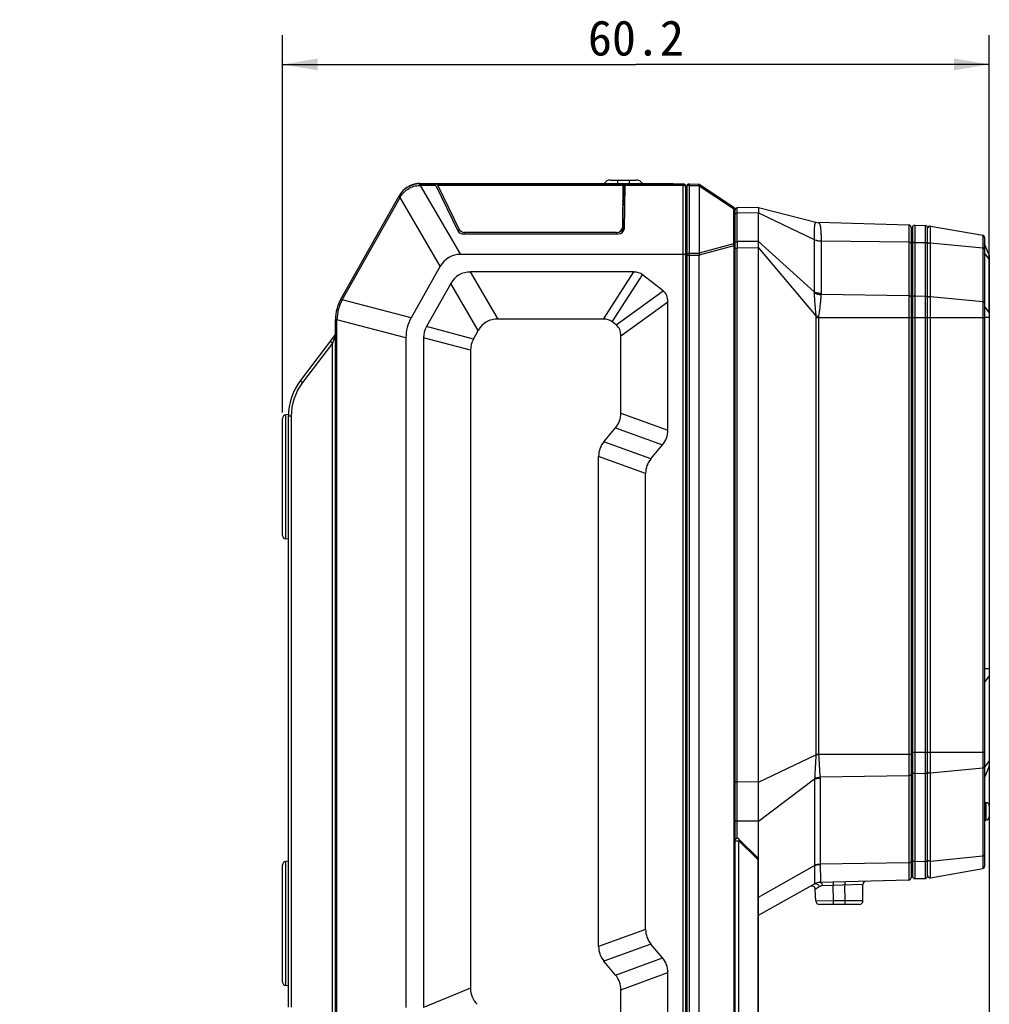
# Model space of a CAD drawing. Header units: millimetres. Extents: x 46 to 510, y 69 to 391.
# Tile 26 of 32: x 250 to 333, y 299 to 383. Entities that reach past the tile are written whole.
import ezdxf
from ezdxf.enums import TextEntityAlignment as Align

# ---------------------------------------------------------------- set-up
doc = ezdxf.new("R2010")
doc.units = ezdxf.units.MM
doc.header["$LTSCALE"] = 32.67
doc.layers.get('0').update_dxf_attribs({"linetype": 'CONTINUOUS'})
doc.layers.add('00_COMPONENTS', color=7, linetype='CONTINUOUS')
doc.layers.add('51__DRAFT_DIMS', color=7, linetype='CONTINUOUS')
doc.styles.get("Standard").update_dxf_attribs({"font": 'simfang.ttf'})
doc.dimstyles.new('DIMSTYLE_1', dxfattribs={"dimtxt": 3, "dimasz": 3, "dimexe": 2.5, "dimexo": 0.5, "dimgap": 0.75, "dimtad": 1, "dimdec": 1, "dimdsep": 46, "dimtxsty": 'STANDARD', "dimblk": '_FILLED', "dimblk1": '_FILLED', "dimblk2": '_FILLED', "dimcen": 0.09, "dimclrt": 3, "dimazin": 2, "dimtp": 0.3, "dimtm": 0.3, "dimtfac": 1, "dimtdec": 1, "dimtofl": 0, "dimtmove": 0, "dimatfit": 3, "dimldrblk": '_FILLED', "dimfxl": 1, "dimtolj": 1, "dimarcsym": 0})

# ---------------------------------------------------------------- blocks, each defined once
blk = doc.blocks.new('_FILLED')
at = {"color": 0, "linetype": 'ByBlock'}
blk.add_solid([(0, 0), (-1, 0.167), (-1, -0.167)], dxfattribs=at)
blk = doc.blocks.new('*D3')
at = {"layer": '51__DRAFT_DIMS', "color": 4, "transparency": 16777216}
for p, q in [((332.73, 326.805), (332.73, 249.252)), ((250.21, 287.062), (250.21, 249.252)), ((250.21, 251.752), (291.47, 251.752)), ((332.73, 251.752), (291.47, 251.752))]:
    blk.add_line(p, q, dxfattribs=at)
at = {"layer": '51__DRAFT_DIMS', "color": 4, "transparency": 16777216, "xscale": 3, "yscale": 3, "zscale": 3, "rotation": 180}
blk.add_blockref('_FILLED', (250.21, 251.752), dxfattribs=at)
at = {"layer": '51__DRAFT_DIMS', "color": 4, "transparency": 16777216, "xscale": 3, "yscale": 3, "zscale": 3}
blk.add_blockref('_FILLED', (332.73, 251.752), dxfattribs=at)
at = {"layer": '51__DRAFT_DIMS', "color": 3, "transparency": 16777216}
blk.add_text('82.5', height=3, dxfattribs=at).set_placement((294.795, 252.502), align=Align.CENTER)
blk = doc.blocks.new('*D5')
at = {"layer": '51__DRAFT_DIMS', "color": 4, "transparency": 16777216}
for p, q in [((272.58, 349.109), (272.58, 381.223)), ((332.73, 357.683), (332.73, 381.223)), ((272.58, 378.723), (302.655, 378.723)), ((332.73, 378.723), (302.655, 378.723))]:
    blk.add_line(p, q, dxfattribs=at)
at = {"layer": '51__DRAFT_DIMS', "color": 4, "transparency": 16777216, "xscale": 3, "yscale": 3, "zscale": 3, "rotation": 180}
blk.add_blockref('_FILLED', (272.58, 378.723), dxfattribs=at)
at = {"layer": '51__DRAFT_DIMS', "color": 4, "transparency": 16777216, "xscale": 3, "yscale": 3, "zscale": 3}
blk.add_blockref('_FILLED', (332.73, 378.723), dxfattribs=at)
at = {"layer": '51__DRAFT_DIMS', "color": 3, "transparency": 16777216}
blk.add_text('60.2', height=3, dxfattribs=at).set_placement((302.655, 379.473), align=Align.CENTER)

msp = doc.modelspace()

# ---------------------------------------------------------------- linework, layer by layer
at = {"layer": '00_COMPONENTS', "color": 7}
for p, q in [((300.489, 368.885), (302.671, 368.885)), ((284.247, 368.56), (306.68, 368.56)), ((284.271, 368.585), (305.83, 368.585)), ((285.627, 368.426), (287.511, 364.56)), ((285.789, 368.426), (287.612, 364.685)), ((301.551, 368.426), (301.499, 364.836)), ((301.701, 368.426), (301.647, 364.712)), ((305.83, 368.56), (305.83, 368.585)), ((306.88, 368.36), (306.88, 280.76)), ((306.98, 368.356), (306.98, 280.763)), ((307.183, 368.556), (308.029, 368.541)), ((308.03, 368.541), (310.991, 366.567)), ((308.046, 368.416), (308.048, 368.416)), ((308.048, 368.416), (308.048, 362.654)), ((277.532, 358.738), (282.506, 367.543)), ((301.559, 366.726), (301.559, 367.019)), ((301.559, 364.481), (301.559, 366.726)), ((311.08, 366.4), (311.08, 282.719)), ((313.08, 366.542), (311.276, 366.511)), ((313.08, 366.542), (313.08, 366.097)), ((313.08, 366.542), (317.976, 365.286)), ((313.08, 363.659), (313.08, 366.097)), ((325.885, 365.055), (318.193, 365.257)), ((300.998, 364.425), (288.076, 364.425)), ((301.498, 364.81), (301.459, 364.392)), ((326.08, 364.855), (326.08, 309.529)), ((326.18, 364.842), (326.18, 309.647)), ((326.385, 365.042), (327.285, 365.018)), ((327.48, 309.67), (327.48, 364.819)), ((327.715, 364.972), (332.165, 364.187)), ((287.975, 364.301), (301.146, 364.301)), ((313.08, 284.692), (313.08, 363.659)), ((332.33, 363.99), (332.33, 310.499)), ((332.716, 362.484), (332.33, 363.448)), ((306.68, 362.56), (287.747, 362.56)), ((308.028, 286.65), (308.028, 362.469)), ((332.73, 362.41), (332.73, 319.087)), ((286.009, 361.545), (283.525, 357.147)), ((302.477, 361.06), (288.59, 361.06)), ((304.97, 359.46), (303.22, 360.827)), ((286.9, 360.073), (284.831, 356.409)), ((305.38, 347.596), (305.38, 358.526)), ((277.08, 355.739), (277.08, 357.017)), ((299.882, 357.06), (290.924, 357.06)), ((288.831, 355.358), (289.235, 356.073)), ((300.97, 356.557), (300.625, 356.827)), ((277.08, 355.76), (274.089, 351.797)), ((283.08, 355.455), (283.08, 298.469)), ((284.58, 355.455), (284.58, 298.47)), ((301.38, 349.052), (301.38, 355.624)), ((288.58, 354.404), (288.58, 300.127)), ((272.58, 338.65), (272.58, 348.609)), ((273.082, 348.932), (272.849, 348.908)), ((273.08, 298.509), (273.08, 348.837)), ((299.934, 346.622), (300.926, 347.804)), ((303.934, 345.166), (304.926, 346.349)), ((299.48, 303.674), (299.48, 345.375)), ((303.48, 305.13), (303.48, 343.919)), ((273.08, 338.327), (272.849, 338.351)), ((332.716, 319.012), (332.33, 318.048)), ((332.33, 315.93), (332.43, 315.93)), ((332.73, 315.63), (332.73, 314.73)), ((332.33, 314.43), (332.43, 314.43)), ((313.021, 311.218), (311.421, 312.818)), ((273.08, 310.932), (272.849, 310.908)), ((272.58, 300.65), (272.58, 310.609)), ((327.715, 309.517), (332.165, 310.302)), ((325.885, 309.329), (318.327, 309.131)), ((326.385, 309.447), (327.285, 309.47)), ((313.08, 306.325), (317.865, 309.004)), ((317.965, 307.544), (317.913, 308.535)), ((321.98, 307.56), (321.98, 308.935)), ((321.68, 307.26), (318.265, 307.26)), ((304.926, 302.701), (303.934, 303.883)), ((300.926, 301.245), (299.934, 302.427)), ((305.38, 290.573), (305.38, 301.453)), ((273.08, 300.327), (272.849, 300.351)), ((301.38, 293.475), (301.38, 299.997))]:
    msp.add_line(p, q, dxfattribs=at)
at = {"layer": '00_COMPONENTS', "color": 4}
for p, q in [((301.08, 368.885), (301.08, 368.585)), ((302.08, 368.885), (302.08, 368.585)), ((284.242, 368.424), (284.323, 368.426)), ((284.271, 368.585), (284.271, 368.56)), ((284.323, 368.56), (284.323, 368.426)), ((287.747, 362.56), (284.323, 368.426)), ((285.627, 368.426), (284.323, 368.426)), ((301.551, 368.426), (285.789, 368.426)), ((301.59, 367.167), (301.643, 368.56)), ((306.68, 368.426), (301.701, 368.426)), ((303.98, 368.56), (303.98, 368.585)), ((306.68, 280.56), (306.68, 368.56)), ((307.183, 368.556), (307.183, 280.563)), ((307.183, 368.424), (308.046, 368.416)), ((308.051, 368.394), (310.953, 366.459)), ((277.658, 358.689), (282.585, 367.411)), ((282.468, 367.477), (282.585, 367.411)), ((282.585, 367.411), (282.627, 367.481)), ((286.009, 361.545), (282.585, 367.411)), ((301.53, 366.991), (301.559, 367.019)), ((301.59, 367.167), (301.559, 366.726)), ((310.953, 366.459), (310.953, 363.443)), ((313.08, 366.097), (311.276, 366.065)), ((313.08, 366.097), (317.821, 363.825)), ((311.276, 363.649), (311.276, 366.065)), ((318.193, 365.257), (318.198, 365.255)), ((287.596, 364.445), (287.612, 364.685)), ((288.067, 364.301), (288.076, 364.425)), ((300.998, 364.425), (300.987, 364.301)), ((325.885, 365.055), (325.885, 309.329)), ((326.385, 365.042), (326.385, 309.447)), ((327.285, 309.47), (327.285, 365.018)), ((327.715, 309.517), (327.715, 364.972)), ((313.08, 363.659), (311.276, 363.649)), ((313.08, 363.659), (317.819, 359.376)), ((317.821, 363.815), (317.819, 359.376)), ((318.412, 363.697), (318.411, 359.258)), ((325.885, 363.588), (318.412, 363.697)), ((326.385, 363.581), (327.285, 363.568)), ((332.165, 364.187), (332.165, 310.302)), ((310.989, 363.283), (308.028, 362.479)), ((310.953, 363.443), (308.048, 362.654)), ((310.989, 363.283), (310.989, 285.836)), ((311.08, 363.283), (310.989, 363.283)), ((311.08, 363.095), (311.276, 363.095)), ((313.08, 363.104), (311.276, 363.095)), ((311.276, 312.877), (311.276, 363.095)), ((313.08, 363.104), (317.977, 357.321)), ((327.715, 363.542), (332.165, 363.107)), ((306.98, 362.075), (306.88, 362.075)), ((308.028, 362.469), (306.98, 362.469)), ((308.044, 362.625), (307.183, 362.633)), ((332.716, 362.156), (332.33, 362.691)), ((332.716, 362.484), (332.716, 319.012)), ((290.924, 357.06), (288.59, 361.06)), ((299.882, 357.06), (302.477, 361.06)), ((300.625, 356.827), (303.22, 360.827)), ((289.235, 356.073), (286.9, 360.073)), ((300.97, 356.557), (304.97, 359.46)), ((277.542, 358.755), (277.658, 358.689)), ((277.648, 358.672), (277.658, 358.689)), ((283.525, 357.147), (277.658, 358.689)), ((325.885, 359.028), (318.407, 359.137)), ((326.385, 359.021), (327.285, 359.008)), ((327.715, 358.982), (332.165, 358.547)), ((301.38, 355.624), (305.38, 358.526)), ((332.716, 357.615), (332.33, 358.15)), ((277.08, 356.998), (277.214, 356.998)), ((277.214, 356.998), (277.214, 357.018)), ((277.214, 296.039), (277.214, 356.998)), ((283.08, 355.455), (277.214, 356.998)), ((317.97, 357.2), (317.97, 320.029)), ((317.97, 357.2), (326.08, 357.2)), ((318.193, 357.2), (318.193, 320.029)), ((326.08, 356.932), (326.18, 356.932)), ((326.18, 357.2), (332.33, 357.2)), ((332.73, 357.183), (332.33, 357.183)), ((288.831, 355.358), (284.831, 356.409)), ((277.096, 355.679), (276.822, 355.014)), ((277.096, 296.039), (277.096, 355.679)), ((288.58, 354.404), (284.58, 355.455)), ((276.822, 355.014), (274.28, 351.646)), ((276.822, 296.039), (276.822, 355.014)), ((272.849, 338.351), (272.849, 348.908)), ((273.321, 348.785), (273.08, 348.785)), ((273.321, 348.785), (273.321, 298.509)), ((301.38, 349.052), (305.38, 347.596)), ((300.926, 347.804), (304.926, 346.349)), ((303.934, 345.166), (299.934, 346.622)), ((303.48, 343.919), (299.48, 345.375)), ((332.73, 327.305), (332.33, 327.305)), ((332.716, 326.707), (332.33, 326.172)), ((317.97, 320.029), (326.08, 320.029)), ((326.08, 320.218), (332.33, 320.218)), ((313.08, 317.666), (317.972, 319.978)), ((332.716, 319.474), (332.33, 318.939)), ((326.385, 318.396), (327.285, 318.409)), ((327.715, 318.435), (332.165, 318.871)), ((311.08, 317.675), (311.276, 317.675)), ((311.276, 314.909), (311.276, 317.675)), ((313.08, 317.666), (311.276, 317.675)), ((313.08, 314.337), (317.864, 317.925)), ((317.864, 317.925), (317.864, 310.616)), ((325.885, 318.2), (318.324, 318.09)), ((318.327, 317.996), (318.327, 310.686)), ((332.43, 315.93), (332.43, 314.43)), ((313.08, 314.337), (311.276, 314.347)), ((311.08, 312.677), (311.421, 312.677)), ((311.421, 285.869), (311.421, 312.677)), ((313.021, 311.077), (311.421, 312.677)), ((272.849, 300.351), (272.849, 310.908)), ((313.021, 311.077), (313.021, 286.353)), ((313.021, 311.077), (313.08, 311.077)), ((325.885, 310.796), (318.327, 310.686)), ((326.385, 310.908), (327.285, 310.921)), ((327.715, 310.947), (332.165, 311.382)), ((313.08, 307.882), (317.865, 310.562)), ((318.328, 309.131), (318.327, 309.131)), ((319.43, 309.16), (319.438, 308.868)), ((320.429, 309.186), (320.437, 308.894)), ((317.864, 309.004), (317.865, 309.004)), ((318.244, 308.756), (317.913, 308.535)), ((321.98, 308.935), (318.514, 308.844)), ((319.472, 307.552), (319.438, 308.868)), ((320.472, 307.552), (320.437, 308.894)), ((319.472, 307.552), (317.965, 307.544)), ((319.472, 307.26), (319.472, 307.552)), ((320.472, 307.552), (319.472, 307.552)), ((321.98, 307.56), (320.472, 307.552)), ((320.472, 307.26), (320.472, 307.552)), ((303.48, 305.13), (299.48, 303.674)), ((303.934, 303.883), (299.934, 302.427)), ((300.926, 301.245), (304.926, 302.701)), ((301.38, 299.997), (305.38, 301.453)), ((288.58, 300.127), (284.58, 298.47))]:
    msp.add_line(p, q, dxfattribs=at)
at = {"layer": '00_COMPONENTS', "color": 7}
for centre, radius, start, end in [((300.489, 368.26), 0.625, 90, 148.66775), ((302.671, 368.26), 0.625, 31.33225, 90), ((284.247, 366.56), 2, 90, 150.54083), ((284.271, 366.61), 1.975, 90, 128.66968), ((306.68, 368.36), 0.2, 0, 90), ((307.18, 368.356), 0.2, 89, 180), ((308.38, 368.481), 0.34, 189.68091, 191.03332), ((306.78, 367.256), 0.2, 300.00668, 360), ((310.88, 366.4), 0.2, 0, 56.30993), ((311.28, 366.311), 0.2, 91, 180), ((318.219, 366.256), 1, 255.61337, 268.5), ((325.88, 364.855), 0.2, 0, 88.5), ((326.38, 364.842), 0.2, 88.5, 180), ((327.28, 364.819), 0.2, 0, 88.5), ((327.68, 364.775), 0.2, 80, 180), ((325.98, 364.271), 0.2, 300.00969, 360), ((332.13, 363.99), 0.2, 0, 80), ((332.53, 362.41), 0.2, 0, 21.80141), ((280.58, 357.017), 3.5, 150.54083, 180), ((278.08, 348.785), 5, 142.95753, 180), ((272.88, 348.609), 0.3, 96, 180), ((272.88, 338.65), 0.3, 180, 264), ((332.53, 319.087), 0.2, 338.19859, 360), ((332.43, 315.63), 0.3, 0, 90), ((332.43, 314.73), 0.3, 270, 360), ((311.28, 312.677), 0.2, 45, 180), ((272.88, 310.609), 0.3, 96, 180), ((312.88, 311.077), 0.2, 0, 45), ((325.98, 310.218), 0.2, 0, 59.99031), ((332.13, 310.499), 0.2, 280, 360), ((318.353, 308.131), 1, 91.5, 119.24883), ((322.28, 308.935), 0.3, 91.5, 180), ((325.88, 309.529), 0.2, 271.5, 360), ((326.38, 309.647), 0.2, 180, 271.5), ((327.28, 309.67), 0.2, 271.5, 360), ((327.68, 309.714), 0.2, 180, 280), ((317.613, 308.52), 0.3, 3, 119.24883), ((318.265, 307.56), 0.3, 183, 270), ((321.68, 307.56), 0.3, 270, 360), ((272.88, 300.65), 0.3, 180, 264)]:
    msp.add_arc(centre, radius, start, end, dxfattribs=at)
at = {"layer": '00_COMPONENTS', "color": 4}
for centre, radius, start, end in [((318.222, 366.247), 0.992, 255.63531, 268.62373), ((566.486, 363.372), 255.21, 179.93774, 180.06226), ((280.692, 356.987), 3.478, 151.04127, 179.49956), ((327.542, 358.873), 0.0617, 174.53876, 179.99171), ((319.016, 357.199), 1.045, 173.33478, 179.98666), ((321.961, 389.342), 32.268, 262.90925, 263.30758), ((318.828, 357.199), 0.635, 171.44742, 179.97114), ((278.071, 348.785), 4.75, 142.95753, 180), ((319.009, 320.029), 1.039, 180.00102, 182.82502), ((318.822, 320.029), 0.629, 180.00221, 183.63119), ((321.953, 244.258), 75.825, 92.84123, 93.00974), ((520.169, 332.851), 202.384, 183.64379, 184.18255), ((327.542, 318.545), 0.0617, 180.00829, 185.46124), ((316.594, 318.063), 1.278, 353.83249, 357.39255), ((316.663, 317.996), 1.663, 359.98131, 3.24197), ((319.5, 310.616), 1.636, 179.99556, 181.86076), ((319.316, 310.686), 0.989, 179.99447, 182.39306), ((318.353, 308.133), 0.999, 91.47716, 119.24806), ((317.946, 308.859), 0.166, 115.46264, 119.24592)]:
    msp.add_arc(centre, radius, start, end, dxfattribs=at)
at = {"layer": '00_COMPONENTS', "color": 7}
for centre, major_axis, ratio, start_param, end_param in [((285.616, 368.26), (-0.101, 0.299), 0.232074, -1.060659, -0.077865), ((285.778, 368.26), (-0.101, 0.299), 0.232072, -1.060659, -0.077865), ((301.536, 368.26), (0.012, 0.3), 0.035654, -0.981424, 0.001369), ((301.686, 368.26), (0.012, 0.3), 0.035656, -0.981424, 0.00137), ((308.739, 368.266), (0.689, -0.165), 0.307877, -3.06782, -2.972477), ((301.058, 367.019), (0.501, 0.001), 0.680615, -0.001179, 0.326445), ((301.058, 366.726), (0.501, 0.001), 0.680615, -0.001179, 0.351102), ((287.975, 364.717), (0.5, 0), 0.831442, -2.756624, -1.5708), ((288.076, 364.841), (0.5, 0), 0.831443, -2.756623, -1.570796), ((300.998, 364.841), (0.501, 0), 0.830971, -1.570796, -0.012096), ((301.146, 364.717), (0.501, 0), 0.830971, 4.712386, 6.271089), ((290.37, 356.07), (3.637, -6.231), 0.498973, 2.8582, 3.424985), ((308.451, 362.469), (0.422, 0), 0.649116, 3.10401, 3.141593), ((307.183, 362.294), (0.858, 0.393), 0.276052, -0.223051, -0.125837), ((306.709, 328.075), (-19.108, 32.737), 0.211051, -0.122564, 0.122564), ((289.887, 340.444), (13.26, 20.435), 0.205253, -0.018032, 0.132405), ((284.764, 344.446), (20.405, 14.808), 0.198319, -0.142933, 0.056928), ((294.257, 353.421), (11.065, -2.909), 0.541887, 3.000084, 3.283101), ((309.044, 324.075), (19.108, -32.737), 0.211051, 3.019028, 3.264157), ((287.292, 336.444), (-13.26, -20.435), 0.205253, 3.12356, 3.273998), ((317.565, 347.294), (32.922, -8.655), 0.235012, 3.079887, 3.203298), ((280.764, 341.544), (-20.405, -14.808), 0.198319, 2.998659, 3.19852), ((321.565, 346.242), (32.922, -8.655), 0.235012, 3.079887, 3.203298), ((268.395, 360.351), (-32.871, 11.964), 0.228697, 3.058545, 3.22464), ((272.395, 358.895), (32.871, -11.964), 0.228697, -0.083047, 0.083047), ((332.465, 334.076), (32.871, -11.964), 0.228697, 3.058545, 3.22464), ((336.465, 332.62), (32.871, -11.964), 0.228697, 3.058545, 3.22464), ((336.465, 316.429), (32.871, 11.964), 0.228697, 3.058545, 3.22464), ((332.465, 314.973), (32.871, 11.964), 0.228697, 3.058545, 3.22464), ((272.395, 290.154), (32.871, 11.964), 0.228697, -0.083047, 0.083047), ((268.395, 288.698), (-32.871, -11.964), 0.228697, 3.058545, 3.22464), ((321.565, 312.986), (32.842, 13.604), 0.225045, 3.048645, 3.234541)]:
    msp.add_ellipse(centre, major_axis=major_axis, ratio=ratio, start_param=start_param, end_param=end_param, dxfattribs=at)
at = {"layer": '00_COMPONENTS', "color": 4}
for points, knots in [([(282.627, 367.481), (282.711, 367.62), (282.914, 367.877), (283.305, 368.174), (283.756, 368.368), (284.08, 368.419), (284.242, 368.424)], [0, 0, 0, 0, 0.249986, 0.499998, 0.75001, 1, 1, 1, 1]), ([(284.247, 368.56), (284.247, 368.56), (284.247, 368.558), (284.246, 368.557), (284.246, 368.554), (284.246, 368.55), (284.245, 368.545), (284.245, 368.536), (284.244, 368.522), (284.243, 368.502), (284.243, 368.479), (284.242, 368.452), (284.242, 368.434), (284.242, 368.424)], [0, 0, 0, 0, 0.00521, 0.018244, 0.039536, 0.069082, 0.106797, 0.15255, 0.267456, 0.412073, 0.584181, 0.781177, 1, 1, 1, 1]), ([(306.88, 368.315), (306.88, 368.322), (306.877, 368.338), (306.865, 368.359), (306.846, 368.378), (306.811, 368.401), (306.754, 368.421), (306.706, 368.426), (306.68, 368.426)], [0, 0, 0, 0, 0.08844, 0.183869, 0.29103, 0.411811, 0.690209, 1, 1, 1, 1]), ([(307.183, 368.424), (307.157, 368.424), (307.108, 368.419), (307.051, 368.4), (307.015, 368.377), (306.995, 368.357), (306.983, 368.336), (306.98, 368.32), (306.98, 368.313)], [0, 0, 0, 0, 0.309489, 0.588285, 0.709253, 0.816471, 0.911792, 1, 1, 1, 1]), ([(282.506, 367.543), (282.506, 367.543), (282.507, 367.543), (282.509, 367.543), (282.511, 367.542), (282.515, 367.54), (282.52, 367.538), (282.528, 367.534), (282.54, 367.528), (282.557, 367.519), (282.578, 367.508), (282.602, 367.495), (282.618, 367.486), (282.627, 367.481)], [0, 0, 0, 0, 0.00521, 0.018244, 0.039536, 0.069082, 0.106797, 0.15255, 0.267456, 0.412073, 0.584181, 0.781177, 1, 1, 1, 1]), ([(306.98, 366.946), (306.98, 366.936), (306.975, 366.915), (306.953, 366.888), (306.92, 366.865), (306.894, 366.854), (306.88, 366.85)], [0, 0, 0, 0, 0.20057, 0.42752, 0.694057, 1, 1, 1, 1]), ([(310.991, 366.567), (310.991, 366.566), (310.991, 366.566), (310.991, 366.564), (310.99, 366.562), (310.989, 366.559), (310.987, 366.555), (310.985, 366.547), (310.981, 366.537), (310.976, 366.521), (310.969, 366.503), (310.961, 366.482), (310.955, 366.467), (310.953, 366.459)], [0, 0, 0, 0, 0.004982, 0.018077, 0.03943, 0.06899, 0.106664, 0.152319, 0.266896, 0.411112, 0.582955, 0.78014, 1, 1, 1, 1]), ([(311.08, 366.356), (311.08, 366.361), (311.078, 366.373), (311.069, 366.396), (311.044, 366.422), (311.003, 366.445), (310.97, 366.455), (310.953, 366.459)], [0, 0, 0, 0, 0.095244, 0.195046, 0.420399, 0.690302, 1, 1, 1, 1]), ([(311.276, 366.065), (311.276, 366.098), (311.276, 366.16), (311.276, 366.247), (311.276, 366.314), (311.276, 366.361), (311.276, 366.391), (311.276, 366.418), (311.276, 366.442), (311.276, 366.463), (311.276, 366.477), (311.276, 366.487), (311.276, 366.493), (311.276, 366.499), (311.276, 366.503), (311.276, 366.506), (311.276, 366.508), (311.276, 366.509), (311.276, 366.51), (311.276, 366.51), (311.276, 366.511), (311.276, 366.511)], [0, 0, 0, 0, 0.219576, 0.417058, 0.589486, 0.665473, 0.734252, 0.795564, 0.849177, 0.89489, 0.932529, 0.948277, 0.961955, 0.97355, 0.983054, 0.990455, 0.995748, 0.997602, 0.998928, 0.999726, 1, 1, 1, 1]), ([(311.08, 365.954), (311.08, 365.962), (311.083, 365.977), (311.095, 365.998), (311.113, 366.017), (311.148, 366.04), (311.203, 366.06), (311.251, 366.065), (311.276, 366.065)], [0, 0, 0, 0, 0.08868, 0.184225, 0.291336, 0.411936, 0.689937, 1, 1, 1, 1]), ([(317.966, 365.288), (317.959, 365.288), (317.943, 365.285), (317.922, 365.268), (317.904, 365.24), (317.888, 365.201), (317.875, 365.15), (317.863, 365.087), (317.853, 365.012), (317.841, 364.887), (317.831, 364.701), (317.823, 364.445), (317.82, 364.206), (317.819, 363.995), (317.82, 363.883), (317.82, 363.826)], [0, 0, 0, 0, 0.014754, 0.031315, 0.052561, 0.08017, 0.115036, 0.157636, 0.208199, 0.266786, 0.407667, 0.578691, 0.777213, 0.885788, 1, 1, 1, 1]), ([(317.976, 365.286), (317.975, 365.286), (317.972, 365.287), (317.969, 365.288), (317.966, 365.288)], [0, 0, 0, 0, 0.256057, 1, 1, 1, 1]), ([(318.198, 365.255), (318.208, 365.253), (318.228, 365.244), (318.254, 365.218), (318.277, 365.181), (318.298, 365.132), (318.318, 365.071), (318.335, 364.999), (318.351, 364.915), (318.37, 364.781), (318.389, 364.588), (318.401, 364.377), (318.407, 364.189), (318.41, 364.035), (318.411, 363.873), (318.412, 363.762), (318.411, 363.705)], [0, 0, 0, 0, 0.018426, 0.040275, 0.067317, 0.100472, 0.140184, 0.186649, 0.239914, 0.29993, 0.439686, 0.604429, 0.695533, 0.792053, 0.893662, 1, 1, 1, 1]), ([(311.08, 363.538), (311.08, 363.545), (311.083, 363.561), (311.095, 363.582), (311.113, 363.601), (311.148, 363.624), (311.203, 363.643), (311.251, 363.649), (311.276, 363.649)], [0, 0, 0, 0, 0.08868, 0.184225, 0.291336, 0.411936, 0.689937, 1, 1, 1, 1]), ([(317.821, 363.825), (317.821, 363.825), (317.822, 363.824), (317.823, 363.822), (317.823, 363.821), (317.822, 363.82), (317.821, 363.819), (317.82, 363.818), (317.82, 363.816), (317.821, 363.815)], [0, 0, 0, 0, 0.160677, 0.314443, 0.429803, 0.528662, 0.633887, 0.740757, 1, 1, 1, 1]), ([(317.821, 363.825), (317.91, 363.786), (318.105, 363.728), (318.307, 363.707), (318.411, 363.705)], [0, 0, 0, 0, 0.48113, 1, 1, 1, 1]), ([(317.821, 363.815), (317.91, 363.776), (318.105, 363.719), (318.307, 363.698), (318.412, 363.697)], [0, 0, 0, 0, 0.480863, 1, 1, 1, 1]), ([(318.411, 363.705), (318.411, 363.704), (318.412, 363.703), (318.412, 363.701), (318.412, 363.699), (318.412, 363.697), (318.412, 363.697)], [0, 0, 0, 0, 0.250861, 0.500261, 0.750306, 1, 1, 1, 1]), ([(326.08, 363.477), (326.08, 363.484), (326.077, 363.499), (326.066, 363.52), (326.047, 363.539), (326.013, 363.562), (325.958, 363.582), (325.91, 363.588), (325.885, 363.588)], [0, 0, 0, 0, 0.088818, 0.184436, 0.291532, 0.412044, 0.689833, 1, 1, 1, 1]), ([(326.385, 363.581), (326.359, 363.581), (326.309, 363.577), (326.251, 363.557), (326.215, 363.534), (326.195, 363.515), (326.183, 363.493), (326.18, 363.477), (326.18, 363.47)], [0, 0, 0, 0, 0.309305, 0.588287, 0.709351, 0.816609, 0.911889, 1, 1, 1, 1]), ([(310.953, 363.443), (310.961, 363.418), (310.976, 363.365), (310.985, 363.311), (310.989, 363.283)], [0, 0, 0, 0, 0.487586, 1, 1, 1, 1]), ([(311.08, 363.34), (311.08, 363.345), (311.078, 363.357), (311.069, 363.38), (311.044, 363.406), (311.003, 363.429), (310.97, 363.439), (310.953, 363.443)], [0, 0, 0, 0, 0.095244, 0.195046, 0.420399, 0.690302, 1, 1, 1, 1]), ([(326.08, 363.057), (326.094, 363.062), (326.12, 363.072), (326.153, 363.095), (326.175, 363.122), (326.18, 363.143), (326.18, 363.153)], [0, 0, 0, 0, 0.305916, 0.572442, 0.7994, 1, 1, 1, 1]), ([(327.285, 363.568), (327.31, 363.567), (327.358, 363.562), (327.413, 363.542), (327.447, 363.519), (327.466, 363.5), (327.477, 363.479), (327.48, 363.464), (327.48, 363.457)], [0, 0, 0, 0, 0.310167, 0.587956, 0.708468, 0.815564, 0.911182, 1, 1, 1, 1]), ([(327.48, 363.439), (327.48, 363.441), (327.482, 363.451), (327.486, 363.461), (327.49, 363.467)], [0, 0, 0, 0, 0.242529, 1, 1, 1, 1]), ([(327.49, 363.467), (327.498, 363.481), (327.525, 363.507), (327.579, 363.531), (327.644, 363.544), (327.691, 363.544), (327.715, 363.542)], [0, 0, 0, 0, 0.196169, 0.437059, 0.712179, 1, 1, 1, 1]), ([(332.33, 362.997), (332.33, 363.004), (332.328, 363.017), (332.318, 363.036), (332.303, 363.054), (332.275, 363.076), (332.228, 363.096), (332.187, 363.104), (332.165, 363.107)], [0, 0, 0, 0, 0.091181, 0.188157, 0.295192, 0.414439, 0.68877, 1, 1, 1, 1]), ([(306.979, 362.451), (306.978, 362.442), (306.97, 362.423), (306.948, 362.399), (306.917, 362.379), (306.893, 362.37), (306.88, 362.365)], [0, 0, 0, 0, 0.202192, 0.4325, 0.698897, 1, 1, 1, 1]), ([(307.183, 362.633), (307.157, 362.633), (307.108, 362.629), (307.051, 362.609), (307.015, 362.586), (306.995, 362.567), (306.983, 362.545), (306.98, 362.53), (306.98, 362.522)], [0, 0, 0, 0, 0.309489, 0.588285, 0.709253, 0.816471, 0.911792, 1, 1, 1, 1]), ([(332.73, 362.115), (332.73, 362.122), (332.727, 362.137), (332.72, 362.15), (332.716, 362.156)], [0, 0, 0, 0, 0.48202, 1, 1, 1, 1]), ([(277.532, 358.738), (277.532, 358.738), (277.533, 358.738), (277.533, 358.738), (277.534, 358.737), (277.535, 358.737), (277.537, 358.735), (277.54, 358.733), (277.545, 358.731), (277.55, 358.728), (277.556, 358.724), (277.566, 358.718), (277.581, 358.71), (277.601, 358.699), (277.624, 358.686), (277.64, 358.676), (277.648, 358.672)], [0, 0, 0, 0, 0.001091, 0.004278, 0.009574, 0.016977, 0.03808, 0.067508, 0.10515, 0.150866, 0.20448, 0.265795, 0.410565, 0.582979, 0.780465, 1, 1, 1, 1]), ([(317.819, 359.376), (317.908, 359.337), (318.104, 359.28), (318.306, 359.259), (318.411, 359.258)], [0, 0, 0, 0, 0.48087, 1, 1, 1, 1]), ([(317.82, 359.376), (317.82, 359.368), (317.823, 359.334), (317.825, 359.299), (317.826, 359.274)], [0, 0, 0, 0, 0.250436, 1, 1, 1, 1]), ([(317.826, 359.274), (317.914, 359.233), (318.105, 359.17), (318.304, 359.142), (318.407, 359.137)], [0, 0, 0, 0, 0.483211, 1, 1, 1, 1]), ([(317.826, 359.274), (317.837, 358.958), (317.863, 358.476), (317.919, 357.825), (317.957, 357.489), (317.977, 357.321)], [0, 0, 0, 0, 0.482763, 0.739838, 1, 1, 1, 1]), ([(318.407, 359.137), (318.397, 358.994), (318.367, 358.621), (318.301, 358.006), (318.236, 357.535), (318.2, 357.294)], [0, 0, 0, 0, 0.230729, 0.60556, 1, 1, 1, 1]), ([(318.411, 359.258), (318.411, 359.238), (318.41, 359.197), (318.409, 359.157), (318.407, 359.137)], [0, 0, 0, 0, 0.500043, 1, 1, 1, 1]), ([(326.08, 358.917), (326.08, 358.924), (326.077, 358.939), (326.066, 358.96), (326.047, 358.979), (326.013, 359.002), (325.958, 359.022), (325.91, 359.028), (325.885, 359.028)], [0, 0, 0, 0, 0.088818, 0.184436, 0.291532, 0.412044, 0.689833, 1, 1, 1, 1]), ([(326.08, 358.72), (326.094, 358.724), (326.12, 358.735), (326.153, 358.757), (326.175, 358.785), (326.18, 358.806), (326.18, 358.816)], [0, 0, 0, 0, 0.305916, 0.572442, 0.7994, 1, 1, 1, 1]), ([(326.385, 359.021), (326.359, 359.021), (326.309, 359.017), (326.251, 358.997), (326.215, 358.974), (326.195, 358.955), (326.183, 358.933), (326.18, 358.917), (326.18, 358.91)], [0, 0, 0, 0, 0.309305, 0.588287, 0.709351, 0.816609, 0.911889, 1, 1, 1, 1]), ([(327.285, 359.008), (327.31, 359.007), (327.358, 359.002), (327.413, 358.982), (327.447, 358.959), (327.466, 358.94), (327.477, 358.919), (327.48, 358.904), (327.48, 358.897)], [0, 0, 0, 0, 0.310167, 0.587956, 0.708468, 0.815564, 0.911182, 1, 1, 1, 1]), ([(327.48, 358.879), (327.48, 358.881), (327.482, 358.891), (327.486, 358.901), (327.49, 358.907)], [0, 0, 0, 0, 0.242529, 1, 1, 1, 1]), ([(327.49, 358.907), (327.498, 358.921), (327.525, 358.947), (327.579, 358.971), (327.644, 358.984), (327.691, 358.984), (327.715, 358.982)], [0, 0, 0, 0, 0.196169, 0.437059, 0.712179, 1, 1, 1, 1]), ([(332.33, 358.437), (332.33, 358.444), (332.328, 358.457), (332.318, 358.476), (332.303, 358.494), (332.275, 358.516), (332.228, 358.536), (332.187, 358.544), (332.165, 358.547)], [0, 0, 0, 0, 0.091181, 0.188157, 0.295192, 0.414439, 0.68877, 1, 1, 1, 1]), ([(277.08, 357.017), (277.08, 357.017), (277.08, 357.017), (277.081, 357.017), (277.081, 357.017), (277.083, 357.017), (277.085, 357.017), (277.089, 357.017), (277.094, 357.017), (277.1, 357.017), (277.108, 357.017), (277.119, 357.017), (277.136, 357.017), (277.159, 357.018), (277.185, 357.018), (277.204, 357.018), (277.214, 357.018)], [0, 0, 0, 0, 0.001091, 0.004278, 0.009574, 0.016977, 0.03808, 0.067508, 0.10515, 0.150866, 0.20448, 0.265795, 0.410565, 0.582979, 0.780465, 1, 1, 1, 1]), ([(332.73, 357.574), (332.73, 357.581), (332.727, 357.596), (332.72, 357.609), (332.716, 357.615)], [0, 0, 0, 0, 0.48202, 1, 1, 1, 1]), ([(276.822, 355.014), (276.809, 355.023), (276.784, 355.042), (276.748, 355.07), (276.715, 355.095), (276.691, 355.115), (276.673, 355.128), (276.662, 355.137), (276.653, 355.145), (276.645, 355.151), (276.639, 355.156), (276.635, 355.16), (276.633, 355.162), (276.632, 355.163), (276.631, 355.164), (276.631, 355.164), (276.631, 355.164)], [0, 0, 0, 0, 0.196368, 0.384386, 0.557103, 0.708111, 0.77369, 0.83182, 0.881963, 0.923656, 0.956519, 0.980255, 0.988641, 0.994687, 0.998415, 1, 1, 1, 1]), ([(274.28, 351.646), (274.267, 351.656), (274.242, 351.674), (274.206, 351.702), (274.174, 351.727), (274.149, 351.747), (274.131, 351.76), (274.12, 351.769), (274.111, 351.777), (274.103, 351.783), (274.097, 351.789), (274.093, 351.792), (274.091, 351.794), (274.09, 351.795), (274.089, 351.796), (274.089, 351.796), (274.089, 351.797)], [0, 0, 0, 0, 0.196368, 0.384386, 0.557103, 0.708111, 0.77369, 0.83182, 0.881963, 0.923656, 0.956519, 0.980255, 0.988641, 0.994687, 0.998415, 1, 1, 1, 1]), ([(332.73, 326.748), (332.73, 326.741), (332.727, 326.726), (332.72, 326.713), (332.716, 326.707)], [0, 0, 0, 0, 0.48202, 1, 1, 1, 1]), ([(317.972, 319.978), (317.953, 319.636), (317.917, 318.979), (317.885, 318.321), (317.87, 318.004)], [0, 0, 0, 0, 0.518816, 1, 1, 1, 1]), ([(332.73, 319.515), (332.73, 319.508), (332.727, 319.493), (332.72, 319.48), (332.716, 319.474)], [0, 0, 0, 0, 0.48202, 1, 1, 1, 1]), ([(326.08, 318.92), (326.094, 318.916), (326.12, 318.905), (326.153, 318.882), (326.175, 318.855), (326.18, 318.834), (326.18, 318.824)], [0, 0, 0, 0, 0.305916, 0.572442, 0.7994, 1, 1, 1, 1]), ([(326.385, 318.396), (326.359, 318.396), (326.309, 318.401), (326.251, 318.42), (326.215, 318.443), (326.195, 318.463), (326.183, 318.484), (326.18, 318.5), (326.18, 318.507)], [0, 0, 0, 0, 0.309305, 0.588287, 0.709351, 0.816609, 0.911889, 1, 1, 1, 1]), ([(327.285, 318.409), (327.31, 318.41), (327.358, 318.415), (327.413, 318.435), (327.447, 318.458), (327.466, 318.477), (327.477, 318.498), (327.48, 318.513), (327.48, 318.52)], [0, 0, 0, 0, 0.310167, 0.587956, 0.708468, 0.815564, 0.911182, 1, 1, 1, 1]), ([(327.48, 318.539), (327.48, 318.536), (327.482, 318.526), (327.486, 318.516), (327.49, 318.51)], [0, 0, 0, 0, 0.242529, 1, 1, 1, 1]), ([(327.49, 318.51), (327.498, 318.496), (327.525, 318.47), (327.579, 318.446), (327.644, 318.433), (327.691, 318.433), (327.715, 318.435)], [0, 0, 0, 0, 0.196169, 0.437059, 0.712179, 1, 1, 1, 1]), ([(332.33, 318.98), (332.33, 318.973), (332.328, 318.96), (332.318, 318.941), (332.303, 318.923), (332.275, 318.901), (332.228, 318.881), (332.187, 318.873), (332.165, 318.871)], [0, 0, 0, 0, 0.091181, 0.188157, 0.295192, 0.414439, 0.68877, 1, 1, 1, 1]), ([(317.864, 317.925), (317.937, 317.948), (318.091, 317.982), (318.247, 317.995), (318.327, 317.996)], [0, 0, 0, 0, 0.488742, 1, 1, 1, 1]), ([(317.87, 318.004), (317.942, 318.029), (318.092, 318.068), (318.246, 318.086), (318.324, 318.09)], [0, 0, 0, 0, 0.490462, 1, 1, 1, 1]), ([(326.08, 318.311), (326.08, 318.304), (326.077, 318.289), (326.066, 318.268), (326.047, 318.249), (326.013, 318.226), (325.958, 318.206), (325.91, 318.201), (325.885, 318.2)], [0, 0, 0, 0, 0.088818, 0.184436, 0.291532, 0.412044, 0.689833, 1, 1, 1, 1]), ([(311.08, 314.458), (311.08, 314.451), (311.083, 314.435), (311.095, 314.414), (311.113, 314.395), (311.148, 314.372), (311.203, 314.353), (311.251, 314.347), (311.276, 314.347)], [0, 0, 0, 0, 0.088695, 0.184252, 0.29137, 0.411971, 0.689959, 1, 1, 1, 1]), ([(311.421, 312.677), (311.428, 312.69), (311.439, 312.717), (311.445, 312.756), (311.44, 312.792), (311.429, 312.811), (311.421, 312.818)], [0, 0, 0, 0, 0.302114, 0.567264, 0.795707, 1, 1, 1, 1]), ([(326.08, 311.825), (326.094, 311.821), (326.12, 311.81), (326.153, 311.787), (326.175, 311.76), (326.18, 311.739), (326.18, 311.729)], [0, 0, 0, 0, 0.305916, 0.572442, 0.7994, 1, 1, 1, 1]), ([(313.021, 311.218), (313.029, 311.211), (313.04, 311.192), (313.045, 311.156), (313.039, 311.117), (313.028, 311.09), (313.021, 311.077)], [0, 0, 0, 0, 0.204345, 0.432831, 0.697985, 1, 1, 1, 1]), ([(326.08, 310.907), (326.08, 310.9), (326.077, 310.885), (326.066, 310.864), (326.047, 310.845), (326.013, 310.822), (325.958, 310.802), (325.91, 310.796), (325.885, 310.796)], [0, 0, 0, 0, 0.088818, 0.184436, 0.291532, 0.412044, 0.689833, 1, 1, 1, 1]), ([(326.385, 310.908), (326.359, 310.908), (326.309, 310.912), (326.251, 310.932), (326.215, 310.955), (326.195, 310.974), (326.183, 310.996), (326.18, 311.012), (326.18, 311.019)], [0, 0, 0, 0, 0.309305, 0.588287, 0.709351, 0.816609, 0.911889, 1, 1, 1, 1]), ([(327.285, 310.921), (327.31, 310.922), (327.358, 310.927), (327.413, 310.947), (327.447, 310.97), (327.466, 310.989), (327.477, 311.01), (327.48, 311.025), (327.48, 311.032)], [0, 0, 0, 0, 0.310167, 0.587956, 0.708468, 0.815564, 0.911182, 1, 1, 1, 1]), ([(327.48, 311.05), (327.48, 311.048), (327.482, 311.038), (327.486, 311.028), (327.49, 311.022)], [0, 0, 0, 0, 0.242529, 1, 1, 1, 1]), ([(327.49, 311.022), (327.498, 311.008), (327.525, 310.982), (327.579, 310.958), (327.644, 310.945), (327.691, 310.945), (327.715, 310.947)], [0, 0, 0, 0, 0.196169, 0.437059, 0.712179, 1, 1, 1, 1]), ([(332.33, 311.492), (332.33, 311.485), (332.328, 311.472), (332.318, 311.453), (332.303, 311.435), (332.275, 311.413), (332.228, 311.392), (332.187, 311.384), (332.165, 311.382)], [0, 0, 0, 0, 0.091181, 0.188157, 0.295192, 0.414439, 0.68877, 1, 1, 1, 1]), ([(317.865, 310.562), (317.862, 310.448), (317.857, 310.232), (317.851, 309.925), (317.848, 309.693), (317.847, 309.528), (317.846, 309.421), (317.847, 309.325), (317.847, 309.242), (317.849, 309.171), (317.85, 309.112), (317.853, 309.067), (317.855, 309.037), (317.858, 309.02), (317.859, 309.012), (317.861, 309.008), (317.862, 309.005), (317.863, 309.004), (317.864, 309.004)], [0, 0, 0, 0, 0.219261, 0.416682, 0.589143, 0.665146, 0.733924, 0.795209, 0.848763, 0.894384, 0.931905, 0.961196, 0.982183, 0.989562, 0.994889, 0.996804, 0.998249, 1, 1, 1, 1]), ([(317.864, 310.616), (317.937, 310.638), (318.091, 310.673), (318.247, 310.685), (318.327, 310.686)], [0, 0, 0, 0, 0.488742, 1, 1, 1, 1]), ([(317.865, 310.562), (317.938, 310.587), (318.091, 310.625), (318.248, 310.642), (318.328, 310.645)], [0, 0, 0, 0, 0.489728, 1, 1, 1, 1]), ([(318.328, 310.645), (318.332, 310.536), (318.34, 310.328), (318.349, 310.034), (318.354, 309.811), (318.356, 309.652), (318.357, 309.549), (318.356, 309.456), (318.355, 309.375), (318.353, 309.305), (318.35, 309.247), (318.346, 309.2), (318.341, 309.166), (318.337, 309.145), (318.332, 309.135), (318.329, 309.132), (318.328, 309.131)], [0, 0, 0, 0, 0.216317, 0.411041, 0.581411, 0.656695, 0.725015, 0.786133, 0.839839, 0.88595, 0.924321, 0.954846, 0.977475, 0.992287, 0.996916, 1, 1, 1, 1]), ([(318.327, 309.131), (318.339, 309.131), (318.363, 309.128), (318.397, 309.112), (318.429, 309.085), (318.467, 309.035), (318.502, 308.953), (318.513, 308.882), (318.514, 308.844)], [0, 0, 0, 0, 0.093568, 0.192862, 0.301986, 0.422805, 0.696879, 1, 1, 1, 1]), ([(317.874, 309.009), (317.89, 309.017), (317.925, 309.027), (317.981, 309.026), (318.039, 309.01), (318.114, 308.968), (318.194, 308.886), (318.233, 308.801), (318.244, 308.756)], [0, 0, 0, 0, 0.104532, 0.214038, 0.33109, 0.456343, 0.724795, 1, 1, 1, 1]), ([(318.514, 308.844), (318.465, 308.842), (318.369, 308.825), (318.282, 308.782), (318.244, 308.756)], [0, 0, 0, 0, 0.519593, 1, 1, 1, 1])]:
    msp.add_open_spline(points, degree=3, knots=knots, dxfattribs=at)
at = {"layer": '00_COMPONENTS', "color": 7}
for points, knots in [([(308.044, 368.424), (308.042, 368.439), (308.039, 368.461), (308.038, 368.488), (308.037, 368.505), (308.036, 368.519), (308.034, 368.529), (308.033, 368.536), (308.031, 368.54), (308.03, 368.541)], [0, 0, 0, 0, 0.393476, 0.558047, 0.69856, 0.813456, 0.901655, 0.962999, 1, 1, 1, 1]), ([(301.59, 367.167), (301.589, 367.174), (301.586, 367.19), (301.575, 367.212), (301.557, 367.233), (301.542, 367.246), (301.534, 367.252)], [0, 0, 0, 0, 0.210244, 0.440607, 0.701665, 1, 1, 1, 1]), ([(306.88, 362.499), (306.88, 362.503), (306.876, 362.512), (306.864, 362.523), (306.846, 362.533), (306.821, 362.542), (306.791, 362.55), (306.757, 362.555), (306.719, 362.559), (306.693, 362.56), (306.68, 362.56)], [0, 0, 0, 0, 0.055389, 0.126796, 0.221408, 0.340524, 0.482424, 0.643385, 0.818083, 1, 1, 1, 1]), ([(308.044, 362.625), (308.041, 362.614), (308.037, 362.591), (308.032, 362.542), (308.03, 362.505), (308.028, 362.479)], [0, 0, 0, 0, 0.231312, 0.477896, 1, 1, 1, 1]), ([(277.08, 355.739), (277.08, 355.729), (277.084, 355.709), (277.091, 355.689), (277.096, 355.679)], [0, 0, 0, 0, 0.457996, 1, 1, 1, 1])]:
    msp.add_open_spline(points, degree=3, knots=knots, dxfattribs=at)

# ---------------------------------------------------------------- dimensions: what is measured, and where the dimension line sits
at = {"layer": '51__DRAFT_DIMS', "color": 4}
for base, p1, p2, picture, middle in [((332.729935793, 378.722910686), (272.579935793, 348.609419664), (332.729935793, 357.182892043), '*D5', (302.587557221, 378.722910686)), ((332.73, 251.752), (250.21, 287.562), (332.73, 327.305), '*D3', (294.716, 251.752))]:
    dim = msp.add_linear_dim(base=base, p1=p1, p2=p2, dimstyle='DIMSTYLE_1', dxfattribs=at)
    dim.commit()
    dim.dimension.update_dxf_attribs({"geometry": picture, "text_midpoint": middle, "dimtype": 160})

doc.saveas('drawing.dxf')
